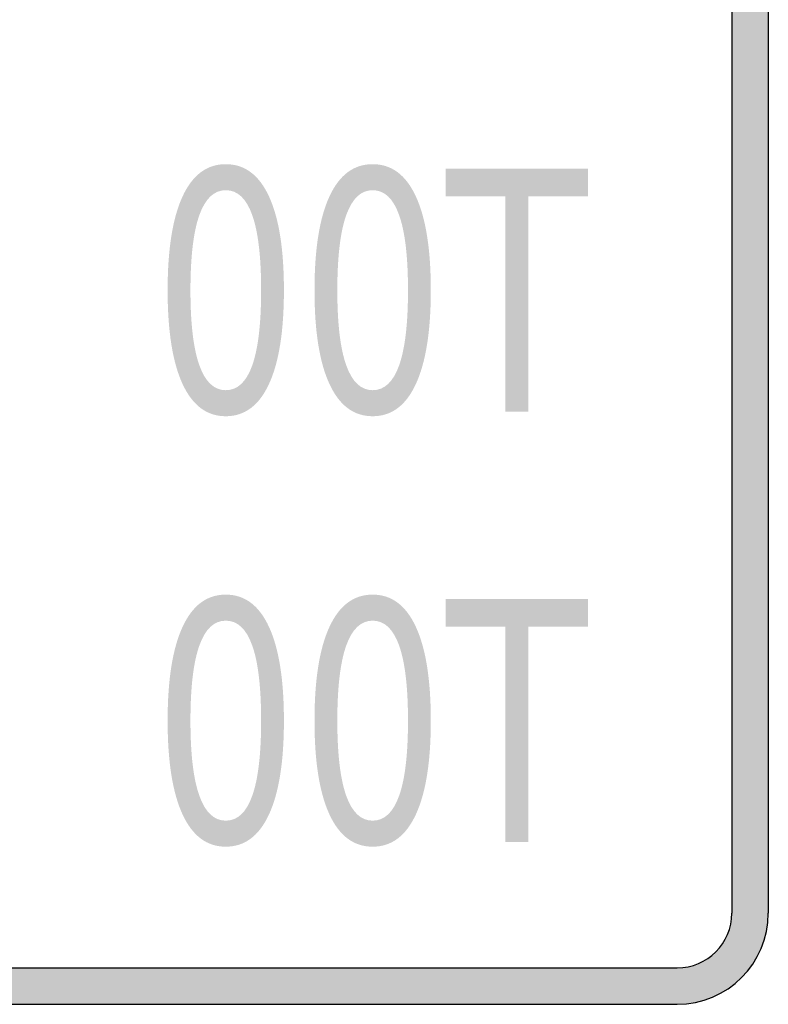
# Model space of a CAD drawing. Header units: inches. Extents: x -0.5 to 0.5, y -0.6 to 0.6.
# Tile 2 of 3: x 0.09 to 0.5, y -0.6 to -0.06. Entities that reach past the tile are written whole.
import ezdxf

# ---------------------------------------------------------------- set-up
doc = ezdxf.new("R2010")
doc.units = ezdxf.units.IN
doc.header["$MEASUREMENT"] = 0

msp = doc.modelspace()

# ---------------------------------------------------------------- hatches: boundary and pattern name
h = msp.add_hatch(color=7)
h.paths.add_polyline_path([(0.45, -0.6), (-0.45, -0.6), (-0.4568, -0.5996), (-0.4632, -0.5982), (-0.4694, -0.596), (-0.4752, -0.5932), (-0.4806, -0.5896), (-0.4854, -0.5854), (-0.4896, -0.5806), (-0.4932, -0.5752), (-0.496, -0.5694), (-0.4982, -0.5632), (-0.4996, -0.5568), (-0.5, -0.55), (-0.5, 0.55), (-0.4996, 0.5568), (-0.4982, 0.5632), (-0.496, 0.5694), (-0.4932, 0.5752), (-0.4896, 0.5806), (-0.4854, 0.5854), (-0.4806, 0.5896), (-0.4752, 0.5932), (-0.4694, 0.596), (-0.4632, 0.5982), (-0.4568, 0.5996), (-0.45, 0.6), (0.45, 0.6), (0.4568, 0.5996), (0.4632, 0.5982), (0.4694, 0.596), (0.4752, 0.5932), (0.4806, 0.5896), (0.4854, 0.5854), (0.4896, 0.5806), (0.4932, 0.5752), (0.496, 0.5694), (0.4982, 0.5632), (0.4996, 0.5568), (0.5, 0.55), (0.5, -0.55), (0.4996, -0.5568), (0.4982, -0.5632), (0.496, -0.5694), (0.4932, -0.5752), (0.4896, -0.5806), (0.4854, -0.5854), (0.4806, -0.5896), (0.4752, -0.5932), (0.4694, -0.596), (0.4632, -0.5982), (0.4568, -0.5996), (0.45, -0.6)])
h.paths.add_polyline_path([(-0.48, 0.55), (-0.4798, 0.554), (-0.479, 0.558), (-0.4776, 0.5616), (-0.476, 0.5652), (-0.4738, 0.5684), (-0.4712, 0.5712), (-0.4684, 0.5738), (-0.4652, 0.576), (-0.4616, 0.5776), (-0.458, 0.579), (-0.454, 0.5798), (-0.45, 0.58), (0.45, 0.58), (0.454, 0.5798), (0.458, 0.579), (0.4616, 0.5776), (0.4652, 0.576), (0.4684, 0.5738), (0.4712, 0.5712), (0.4738, 0.5684), (0.4758, 0.5652), (0.4776, 0.5616), (0.479, 0.558), (0.4798, 0.554), (0.48, 0.55), (0.48, -0.55), (0.4798, -0.554), (0.479, -0.558), (0.4776, -0.5616), (0.4758, -0.5652), (0.4738, -0.5684), (0.4712, -0.5712), (0.4684, -0.5738), (0.4652, -0.5758), (0.4616, -0.5776), (0.458, -0.579), (0.454, -0.5798), (0.45, -0.58), (-0.45, -0.58), (-0.454, -0.5798), (-0.458, -0.579), (-0.4616, -0.5776), (-0.4652, -0.5758), (-0.4684, -0.5738), (-0.4712, -0.5712), (-0.4738, -0.5684), (-0.476, -0.5652), (-0.4776, -0.5616), (-0.479, -0.558), (-0.4798, -0.554), (-0.48, -0.55), (-0.48, 0.55)], flags=0)
h = msp.add_hatch(color=7)
edge = h.paths.add_edge_path()
edge.add_spline(control_points=[(0.20232, -0.13906), (0.21268, -0.13906), (0.22059, -0.14497), (0.22604, -0.15678), (0.2315, -0.1686), (0.23422, -0.18575), (0.23422, -0.20825), (0.23422, -0.23069), (0.2315, -0.24782), (0.22604, -0.25964), (0.22059, -0.27145), (0.21268, -0.27736), (0.20232, -0.27736), (0.19196, -0.27736), (0.18405, -0.27145), (0.17859, -0.25964), (0.17314, -0.24782), (0.17041, -0.23069), (0.17041, -0.20825), (0.17041, -0.18575), (0.17314, -0.1686), (0.17859, -0.15678), (0.18405, -0.14497), (0.19196, -0.13906), (0.20232, -0.13906)], knot_values=[0, 0, 0, 0, 1, 1, 1, 2, 2, 2, 3, 3, 3, 4, 4, 4, 5, 5, 5, 6, 6, 6, 7, 7, 7, 8, 8, 8, 8], degree=3, periodic=0)
edge = h.paths.add_edge_path(flags=0)
edge.add_spline(control_points=[(0.20232, -0.15334), (0.1959, -0.15334), (0.19106, -0.15791), (0.18781, -0.16705), (0.18455, -0.17619), (0.18293, -0.18992), (0.18293, -0.20825), (0.18293, -0.22653), (0.18455, -0.24023), (0.18781, -0.24937), (0.19106, -0.2585), (0.1959, -0.26307), (0.20232, -0.26307), (0.20878, -0.26307), (0.21363, -0.2585), (0.21686, -0.24937), (0.22009, -0.24023), (0.22171, -0.22653), (0.22171, -0.20825), (0.22171, -0.18992), (0.22009, -0.17619), (0.21686, -0.16705), (0.21363, -0.15791), (0.20878, -0.15334), (0.20232, -0.15334)], knot_values=[0, 0, 0, 0, 1, 1, 1, 2, 2, 2, 3, 3, 3, 4, 4, 4, 5, 5, 5, 6, 6, 6, 7, 7, 7, 8, 8, 8, 8], degree=3, periodic=0)
h = msp.add_hatch(color=7)
edge = h.paths.add_edge_path()
edge.add_spline(control_points=[(0.28291, -0.13906), (0.29327, -0.13906), (0.30118, -0.14497), (0.30663, -0.15678), (0.31209, -0.1686), (0.31482, -0.18575), (0.31482, -0.20825), (0.31482, -0.23069), (0.31209, -0.24782), (0.30663, -0.25964), (0.30118, -0.27145), (0.29327, -0.27736), (0.28291, -0.27736), (0.27255, -0.27736), (0.26464, -0.27145), (0.25919, -0.25964), (0.25373, -0.24782), (0.251, -0.23069), (0.251, -0.20825), (0.251, -0.18575), (0.25373, -0.1686), (0.25919, -0.15678), (0.26464, -0.14497), (0.27255, -0.13906), (0.28291, -0.13906)], knot_values=[0, 0, 0, 0, 1, 1, 1, 2, 2, 2, 3, 3, 3, 4, 4, 4, 5, 5, 5, 6, 6, 6, 7, 7, 7, 8, 8, 8, 8], degree=3, periodic=0)
edge = h.paths.add_edge_path(flags=0)
edge.add_spline(control_points=[(0.28291, -0.15334), (0.27649, -0.15334), (0.27166, -0.15791), (0.2684, -0.16705), (0.26515, -0.17619), (0.26352, -0.18992), (0.26352, -0.20825), (0.26352, -0.22653), (0.26515, -0.24023), (0.2684, -0.24937), (0.27166, -0.2585), (0.27649, -0.26307), (0.28291, -0.26307), (0.28937, -0.26307), (0.29422, -0.2585), (0.29745, -0.24937), (0.30069, -0.24023), (0.3023, -0.22653), (0.3023, -0.20825), (0.3023, -0.18992), (0.30069, -0.17619), (0.29745, -0.16705), (0.29422, -0.15791), (0.28937, -0.15334), (0.28291, -0.15334)], knot_values=[0, 0, 0, 0, 1, 1, 1, 2, 2, 2, 3, 3, 3, 4, 4, 4, 5, 5, 5, 6, 6, 6, 7, 7, 7, 8, 8, 8, 8], degree=3, periodic=0)
for points in [[(0.32293, -0.14147), (0.40105, -0.14147), (0.40105, -0.15665), (0.36825, -0.15665), (0.36825, -0.27477), (0.35573, -0.27477), (0.35573, -0.15665), (0.32293, -0.15665), (0.32293, -0.14147)], [(0.32293, -0.37763), (0.40105, -0.37763), (0.40105, -0.39281), (0.36825, -0.39281), (0.36825, -0.51093), (0.35573, -0.51093), (0.35573, -0.39281), (0.32293, -0.39281), (0.32293, -0.37763)]]:
    msp.add_hatch(color=7).paths.add_polyline_path(points)
h = msp.add_hatch(color=7)
edge = h.paths.add_edge_path()
edge.add_spline(control_points=[(0.20232, -0.37522), (0.21268, -0.37522), (0.22059, -0.38113), (0.22604, -0.39295), (0.2315, -0.40476), (0.23422, -0.42192), (0.23422, -0.44442), (0.23422, -0.46686), (0.2315, -0.48398), (0.22604, -0.4958), (0.22059, -0.50761), (0.21268, -0.51352), (0.20232, -0.51352), (0.19196, -0.51352), (0.18405, -0.50761), (0.17859, -0.4958), (0.17314, -0.48398), (0.17041, -0.46686), (0.17041, -0.44442), (0.17041, -0.42192), (0.17314, -0.40476), (0.17859, -0.39295), (0.18405, -0.38113), (0.19196, -0.37522), (0.20232, -0.37522)], knot_values=[0, 0, 0, 0, 1, 1, 1, 2, 2, 2, 3, 3, 3, 4, 4, 4, 5, 5, 5, 6, 6, 6, 7, 7, 7, 8, 8, 8, 8], degree=3, periodic=0)
edge = h.paths.add_edge_path(flags=0)
edge.add_spline(control_points=[(0.20232, -0.38951), (0.1959, -0.38951), (0.19106, -0.39408), (0.18781, -0.40321), (0.18455, -0.41235), (0.18293, -0.42609), (0.18293, -0.44442), (0.18293, -0.46269), (0.18455, -0.4764), (0.18781, -0.48553), (0.19106, -0.49467), (0.1959, -0.49924), (0.20232, -0.49924), (0.20878, -0.49924), (0.21363, -0.49467), (0.21686, -0.48553), (0.22009, -0.4764), (0.22171, -0.46269), (0.22171, -0.44442), (0.22171, -0.42609), (0.22009, -0.41235), (0.21686, -0.40321), (0.21363, -0.39408), (0.20878, -0.38951), (0.20232, -0.38951)], knot_values=[0, 0, 0, 0, 1, 1, 1, 2, 2, 2, 3, 3, 3, 4, 4, 4, 5, 5, 5, 6, 6, 6, 7, 7, 7, 8, 8, 8, 8], degree=3, periodic=0)
h = msp.add_hatch(color=7)
edge = h.paths.add_edge_path()
edge.add_spline(control_points=[(0.28291, -0.37522), (0.29327, -0.37522), (0.30118, -0.38113), (0.30663, -0.39295), (0.31209, -0.40476), (0.31482, -0.42192), (0.31482, -0.44442), (0.31482, -0.46686), (0.31209, -0.48398), (0.30663, -0.4958), (0.30118, -0.50761), (0.29327, -0.51352), (0.28291, -0.51352), (0.27255, -0.51352), (0.26464, -0.50761), (0.25919, -0.4958), (0.25373, -0.48398), (0.251, -0.46686), (0.251, -0.44442), (0.251, -0.42192), (0.25373, -0.40476), (0.25919, -0.39295), (0.26464, -0.38113), (0.27255, -0.37522), (0.28291, -0.37522)], knot_values=[0, 0, 0, 0, 1, 1, 1, 2, 2, 2, 3, 3, 3, 4, 4, 4, 5, 5, 5, 6, 6, 6, 7, 7, 7, 8, 8, 8, 8], degree=3, periodic=0)
edge = h.paths.add_edge_path(flags=0)
edge.add_spline(control_points=[(0.28291, -0.38951), (0.27649, -0.38951), (0.27166, -0.39408), (0.2684, -0.40321), (0.26515, -0.41235), (0.26352, -0.42609), (0.26352, -0.44442), (0.26352, -0.46269), (0.26515, -0.4764), (0.2684, -0.48553), (0.27166, -0.49467), (0.27649, -0.49924), (0.28291, -0.49924), (0.28937, -0.49924), (0.29422, -0.49467), (0.29745, -0.48553), (0.30069, -0.4764), (0.3023, -0.46269), (0.3023, -0.44442), (0.3023, -0.42609), (0.30069, -0.41235), (0.29745, -0.40321), (0.29422, -0.39408), (0.28937, -0.38951), (0.28291, -0.38951)], knot_values=[0, 0, 0, 0, 1, 1, 1, 2, 2, 2, 3, 3, 3, 4, 4, 4, 5, 5, 5, 6, 6, 6, 7, 7, 7, 8, 8, 8, 8], degree=3, periodic=0)

# ---------------------------------------------------------------- linework, layer by layer
at = {"color": 7}
for p, q in [((0.48, 0.54999), (0.48, -0.55)), ((0.5, 0.54999), (0.5, -0.55)), ((-0.44999, -0.58), (0.45, -0.58)), ((-0.44999, -0.6), (0.45, -0.6))]:
    msp.add_line(p, q, dxfattribs=at)
for points in [[(0.44999, -0.59999), (0.47761, -0.59999), (0.49999, -0.5776), (0.49999, -0.54999)], [(0.44999, -0.57999), (0.46656, -0.57999), (0.47999, -0.56656), (0.47999, -0.54999)]]:
    msp.add_open_spline(points, degree=3, dxfattribs=at)

doc.saveas('drawing.dxf')
